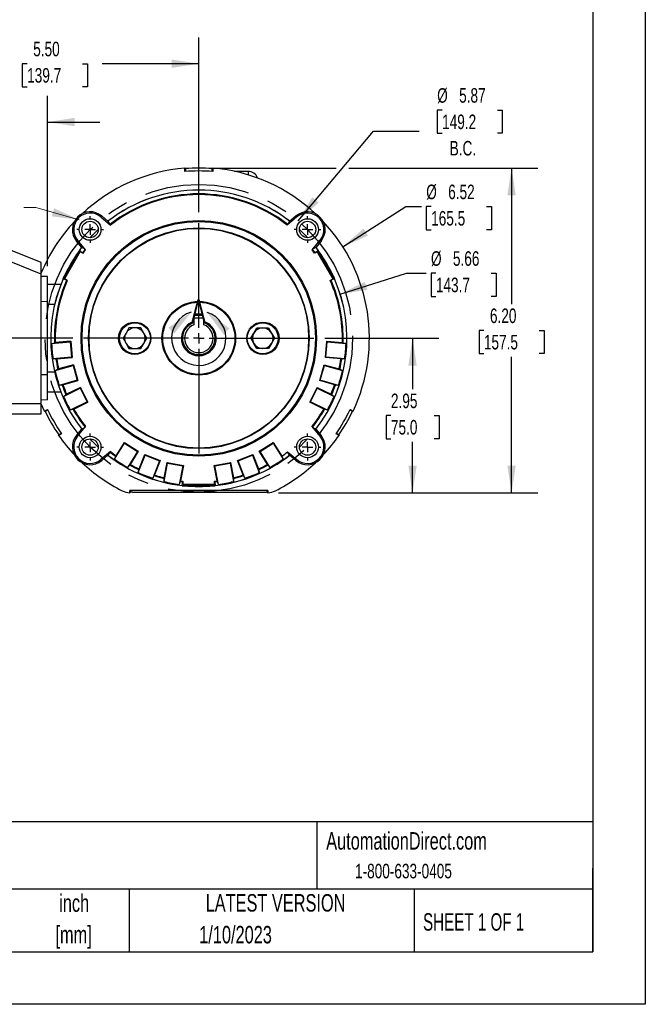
# Model space of a CAD drawing. Header units: inches. Extents: x 0 to 11, y 0 to 8.5.
# Tile 7 of 9: x 8 to 11, y 0 to 4.7. Entities that reach past the tile are written whole.
import ezdxf

# ---------------------------------------------------------------- set-up
doc = ezdxf.new("R2010")
doc.units = ezdxf.units.IN
doc.header["$MEASUREMENT"] = 0
doc.linetypes.add('CENTERX2', pattern=[0.8, 0.5, -0.1, 0.1, -0.1])
doc.layers.add('CENTER', color=40, linetype='CENTERX2')
doc.layers.add('DIMENSIONS', color=140, linetype='Continuous', lineweight=25)
doc.layers.add('TEXT', color=140, linetype='Continuous', lineweight=25)
doc.styles.add('SLDTEXTSTYLE0', font='TXT', dxfattribs={"width": 0.7})
doc.styles.add('SLDTEXTSTYLE1', font='TXT', dxfattribs={"width": 0.65})
doc.dimstyles.new('SLDDIMSTYLE0', dxfattribs={"dimtxt": 0.069444, "dimasz": 0.13, "dimexe": 0, "dimexo": 0.0625, "dimgap": 0.017361, "dimtad": 0, "dimtih": 1, "dimtoh": 1, "dimlfac": 4, "dimrnd": 1e-09, "dimzin": 4, "dimdsep": 46, "dimtxsty": 'SLDTEXTSTYLE0', "dimsah": 1, "dimcen": 0.09, "dimadec": 0, "dimazin": 1, "dimtfac": 1, "dimtofl": 0, "dimtmove": 0, "dimatfit": 3, "dimfxl": 0, "dimfrac": 2, "dimtolj": 1, "dimtzin": 12, "dimarcsym": 0})
doc.dimstyles.new('SLDDIMSTYLE2', dxfattribs={"dimtxt": 0.069444, "dimasz": 0.13, "dimexe": 0, "dimexo": 0.0625, "dimgap": 0.017361, "dimtad": 0, "dimtih": 1, "dimtoh": 1, "dimlfac": 4, "dimrnd": 1e-09, "dimzin": 12, "dimdsep": 46, "dimtxsty": 'SLDTEXTSTYLE0', "dimsah": 1, "dimcen": 0.09, "dimadec": 0, "dimazin": 3, "dimtfac": 1, "dimtmove": 0, "dimatfit": 0, "dimfxl": 0, "dimfrac": 2, "dimtolj": 1, "dimtzin": 12, "dimarcsym": 0})
doc.dimstyles.new('SLDDIMSTYLE3', dxfattribs={"dimtxt": 0.069444, "dimasz": 0.13, "dimexe": 0, "dimexo": 0.0625, "dimgap": 0.017361, "dimtad": 0, "dimtih": 1, "dimtoh": 1, "dimlfac": 4, "dimrnd": 1e-09, "dimzin": 12, "dimdsep": 46, "dimtxsty": 'SLDTEXTSTYLE0', "dimsah": 1, "dimcen": 0.09, "dimadec": 0, "dimazin": 3, "dimtfac": 1, "dimtofl": 0, "dimtmove": 0, "dimatfit": 3, "dimfxl": 0, "dimfrac": 2, "dimtolj": 1, "dimtzin": 12, "dimarcsym": 0})
doc.dimstyles.new('SLDDIMSTYLE5', dxfattribs={"dimtxt": 0.069444, "dimasz": 0.13, "dimexe": 0, "dimexo": 0.0625, "dimgap": 0.017361, "dimtad": 0, "dimtih": 1, "dimtoh": 1, "dimlfac": 4, "dimrnd": 1e-09, "dimzin": 12, "dimdsep": 46, "dimtxsty": 'SLDTEXTSTYLE0', "dimsah": 1, "dimcen": 0, "dimadec": 0, "dimazin": 3, "dimtfac": 1, "dimtofl": 0, "dimtmove": 0, "dimatfit": 3, "dimfxl": 0, "dimfrac": 2, "dimtolj": 1, "dimtzin": 12, "dimarcsym": 0})
doc.dimstyles.new('SLDDIMSTYLE6', dxfattribs={"dimtxt": 0.069444, "dimasz": 0.13, "dimexe": 0, "dimexo": 0.0625, "dimgap": 0.017361, "dimtad": 0, "dimtih": 1, "dimtoh": 1, "dimlfac": 4, "dimrnd": 1e-09, "dimzin": 12, "dimdsep": 46, "dimtxsty": 'SLDTEXTSTYLE0', "dimsah": 1, "dimcen": 0, "dimadec": 0, "dimazin": 3, "dimtfac": 1, "dimtofl": 0, "dimtmove": 0, "dimatfit": 3, "dimfxl": 0, "dimfrac": 2, "dimtolj": 1, "dimtzin": 12, "dimarcsym": 0})

# ---------------------------------------------------------------- blocks, each defined once
blk = doc.blocks.new('SW_NOTE_0_1')
at = {"layer": 'TEXT', "color": 0, "linetype": 'CENTERX2', "lineweight": 18, "char_height": 0.08333, "attachment_point": 2, "style": 'SLDTEXTSTYLE0'}
for s, insert in [('inch', (0.125, 0.1074)), ('[mm]', (0.1222, -0.0431))]:
    blk.add_mtext(s, dxfattribs=dict(at, insert=insert))
blk = doc.blocks.new('_D_7')
at = {"layer": 'DIMENSIONS'}
for p, q in [((10.0297, 4.2684), (10.0064, 4.2684)), ((10.0064, 4.2684), (10.0064, 4.1579)), ((10.2939, 4.2684), (10.3172, 4.2684)), ((10.3172, 4.2684), (10.3172, 4.1579)), ((9.3415, 3.7406), (9.7018, 4.1675)), ((9.7018, 4.1675), (9.9205, 4.1675)), ((10.0064, 4.1579), (10.0297, 4.1579)), ((10.3172, 4.1579), (10.2939, 4.1579))]:
    blk.add_line(p, q, dxfattribs=at)
blk.add_solid([(9.3415, 3.7406), (9.4406, 3.8271), (9.41, 3.8529)], dxfattribs=at)
at = {"layer": 'DIMENSIONS', "char_height": 0.06944, "attachment_point": 1, "style": 'SLDTEXTSTYLE0'}
for s, insert in [('%%c', (10.0061, 4.3735)), ('5.87', (10.111, 4.3735)), ('149.2', (10.0297, 4.2475)), ('B.C.', (10.0658, 4.1215))]:
    blk.add_mtext(s, dxfattribs=dict(at, insert=insert))
blk = doc.blocks.new('_D_8')
at = {"layer": 'DIMENSIONS'}
for p, q in [((7.2028, 3.1795), (7.2028, 3.4295)), ((8.2663, 3.1795), (7.0778, 3.1795)), ((7.0996, 2.9988), (7.0763, 2.9988)), ((7.0763, 2.9988), (7.0763, 2.8884)), ((7.306, 2.9988), (7.3293, 2.9988)), ((7.3293, 2.9988), (7.3293, 2.8884)), ((7.0763, 2.8884), (7.0996, 2.8884)), ((7.3293, 2.8884), (7.306, 2.8884)), ((7.6914, 2.8184), (7.0778, 2.8184)), ((7.2028, 2.8184), (7.2028, 2.5684))]:
    blk.add_line(p, q, dxfattribs=at)
for points in [[(7.2028, 3.1795), (7.2228, 3.3095), (7.1828, 3.3095)], [(7.2028, 2.8184), (7.1828, 2.6884), (7.2228, 2.6884)]]:
    blk.add_solid(points, dxfattribs=at)
at = {"layer": 'DIMENSIONS', "char_height": 0.06944, "attachment_point": 1, "style": 'SLDTEXTSTYLE0'}
for s, insert in [('1.44', (7.0996, 3.1039)), ('36.7', (7.0996, 2.9779))]:
    blk.add_mtext(s, dxfattribs=dict(at, insert=insert))
blk = doc.blocks.new('_D_9')
at = {"layer": 'DIMENSIONS'}
for p, q in [((8.9179, 3.9919), (9.5236, 3.9919)), ((9.5836, 3.9919), (10.4864, 3.9919)), ((10.3614, 3.9919), (10.3614, 3.3429)), ((10.2293, 3.2166), (10.2059, 3.2166)), ((10.2059, 3.2166), (10.2059, 3.1062)), ((10.4934, 3.2166), (10.5168, 3.2166)), ((10.5168, 3.2166), (10.5168, 3.1062)), ((10.2059, 3.1062), (10.2293, 3.1062)), ((10.5168, 3.1062), (10.4934, 3.1062)), ((10.3614, 2.4416), (10.3614, 3.0906)), ((9.2477, 2.4416), (10.4864, 2.4416))]:
    blk.add_line(p, q, dxfattribs=at)
for points in [[(10.3614, 3.9919), (10.3414, 3.8619), (10.3814, 3.8619)], [(10.3614, 2.4416), (10.3814, 2.5716), (10.3414, 2.5716)]]:
    blk.add_solid(points, dxfattribs=at)
at = {"layer": 'DIMENSIONS', "char_height": 0.06944, "attachment_point": 1, "style": 'SLDTEXTSTYLE0'}
for s, insert in [('6.20', (10.2582, 3.3217)), ('157.5', (10.2293, 3.1957))]:
    blk.add_mtext(s, dxfattribs=dict(at, insert=insert))
blk = doc.blocks.new('_D_10')
at = {"layer": 'DIMENSIONS'}
for p, q in [((9.4694, 3.1795), (10.0135, 3.1795)), ((9.8885, 3.1795), (9.8885, 2.9367)), ((9.7853, 2.8104), (9.762, 2.8104)), ((9.762, 2.8104), (9.762, 2.7)), ((9.9917, 2.8104), (10.0151, 2.8104)), ((10.0151, 2.8104), (10.0151, 2.7)), ((9.762, 2.7), (9.7853, 2.7)), ((9.8885, 2.4416), (9.8885, 2.6844)), ((10.0151, 2.7), (9.9917, 2.7)), ((9.2477, 2.4416), (10.0135, 2.4416))]:
    blk.add_line(p, q, dxfattribs=at)
for points in [[(9.8885, 3.1795), (9.8685, 3.0495), (9.9085, 3.0495)], [(9.8885, 2.4416), (9.9085, 2.5716), (9.8685, 2.5716)]]:
    blk.add_solid(points, dxfattribs=at)
at = {"layer": 'DIMENSIONS', "char_height": 0.06944, "attachment_point": 1, "style": 'SLDTEXTSTYLE0'}
for s, insert in [('2.95', (9.7853, 2.9155)), ('75.0', (9.7853, 2.7895))]:
    blk.add_mtext(s, dxfattribs=dict(at, insert=insert))
blk = doc.blocks.new('_D_11')
at = {"layer": 'DIMENSIONS'}
for p, q in [((9.5553, 3.6165), (9.8567, 3.8081)), ((9.8567, 3.8081), (9.9307, 3.8081)), ((9.9774, 3.8081), (9.954, 3.8081)), ((9.954, 3.8081), (9.954, 3.6976)), ((10.2416, 3.8081), (10.2649, 3.8081)), ((10.2649, 3.8081), (10.2649, 3.6976)), ((9.954, 3.6976), (9.9774, 3.6976)), ((10.2649, 3.6976), (10.2416, 3.6976))]:
    blk.add_line(p, q, dxfattribs=at)
blk.add_solid([(9.5553, 3.6165), (9.6758, 3.6694), (9.6543, 3.7031)], dxfattribs=at)
at = {"layer": 'DIMENSIONS', "char_height": 0.06944, "attachment_point": 1, "style": 'SLDTEXTSTYLE0'}
for s, insert in [('%%c', (9.9538, 3.9131)), ('6.52', (10.0587, 3.9131)), ('165.5', (9.9774, 3.7871))]:
    blk.add_mtext(s, dxfattribs=dict(at, insert=insert))
blk = doc.blocks.new('_D_12')
at = {"layer": 'DIMENSIONS'}
for p, q in [((9.5427, 3.3908), (9.8594, 3.4899)), ((9.8594, 3.4899), (9.9534, 3.4899)), ((10, 3.4899), (9.9767, 3.4899)), ((9.9767, 3.4899), (9.9767, 3.3795)), ((10.2642, 3.4899), (10.2875, 3.4899)), ((10.2875, 3.4899), (10.2875, 3.3795)), ((9.9767, 3.3795), (10, 3.3795)), ((10.2875, 3.3795), (10.2642, 3.3795))]:
    blk.add_line(p, q, dxfattribs=at)
blk.add_solid([(9.5427, 3.3908), (9.6727, 3.4105), (9.6608, 3.4487)], dxfattribs=at)
at = {"layer": 'DIMENSIONS', "char_height": 0.06944, "attachment_point": 1, "style": 'SLDTEXTSTYLE0'}
for s, insert in [('%%c', (9.9765, 3.595)), ('5.66', (10.0814, 3.595)), ('143.7', (10, 3.469))]:
    blk.add_mtext(s, dxfattribs=dict(at, insert=insert))
blk = doc.blocks.new('_D_13')
at = {"layer": 'DIMENSIONS'}
for p, q in [((7.4924, 3.2095), (7.4924, 4.3367)), ((8.1453, 3.5238), (8.1453, 4.3367)), ((7.4924, 4.2117), (7.2424, 4.2117)), ((7.7156, 4.2116), (7.6923, 4.2116)), ((7.6923, 4.2116), (7.6923, 4.1011)), ((7.9221, 4.2116), (7.9454, 4.2116)), ((7.9454, 4.2116), (7.9454, 4.1011)), ((8.1453, 4.2117), (8.3953, 4.2117)), ((7.6923, 4.1011), (7.7156, 4.1011)), ((7.9454, 4.1011), (7.9221, 4.1011)), ((7.4924, 2.9121), (7.4924, 3.1495))]:
    blk.add_line(p, q, dxfattribs=at)
for points in [[(7.4924, 4.2117), (7.3624, 4.2317), (7.3624, 4.1917)], [(8.1453, 4.2117), (8.2753, 4.1917), (8.2753, 4.2317)]]:
    blk.add_solid(points, dxfattribs=at)
at = {"layer": 'DIMENSIONS', "char_height": 0.06944, "attachment_point": 1, "style": 'SLDTEXTSTYLE0'}
for s, insert in [('2.61', (7.7156, 4.3167)), ('66.3', (7.7156, 4.1907))]:
    blk.add_mtext(s, dxfattribs=dict(at, insert=insert))
blk = doc.blocks.new('_D_14')
at = {"layer": 'DIMENSIONS'}
for p, q in [((7.4924, 3.2095), (7.4924, 4.6153)), ((8.8679, 3.7811), (8.8679, 4.6153)), ((7.4924, 4.4903), (7.9539, 4.4903)), ((8.0481, 4.4902), (8.0247, 4.4902)), ((8.0247, 4.4902), (8.0247, 4.3797)), ((8.3122, 4.4902), (8.3356, 4.4902)), ((8.3356, 4.4902), (8.3356, 4.3797)), ((8.8679, 4.4903), (8.4064, 4.4903)), ((8.0247, 4.3797), (8.0481, 4.3797)), ((8.3356, 4.3797), (8.3122, 4.3797)), ((7.4924, 2.9122), (7.4924, 3.1495))]:
    blk.add_line(p, q, dxfattribs=at)
for points in [[(7.4924, 4.4903), (7.6224, 4.4703), (7.6224, 4.5103)], [(8.8679, 4.4903), (8.7379, 4.5103), (8.7379, 4.4703)]]:
    blk.add_solid(points, dxfattribs=at)
at = {"layer": 'DIMENSIONS', "char_height": 0.06944, "attachment_point": 1, "style": 'SLDTEXTSTYLE0'}
for s, insert in [('5.50', (8.077, 4.5952)), ('139.7', (8.0481, 4.4693))]:
    blk.add_mtext(s, dxfattribs=dict(at, insert=insert))
blk = doc.blocks.new('SW_CENTERMARKSYMBOL_0')
at = {"layer": 'CENTER', "color": 0}
for p, q in [((0, 0.05), (0, 0.5516)), ((-0.05, 0), (-0.5516, 0)), ((0, 0), (-0.025, 0)), ((0, 0), (0, 0.025)), ((0, 0), (0, -0.025)), ((0, 0), (0.025, 0)), ((0.05, 0), (0.5516, 0)), ((0, -0.05), (0, -0.5516))]:
    blk.add_line(p, q, dxfattribs=at)
blk = doc.blocks.new('SW_CENTERMARKSYMBOL_1')
at = {"layer": 'CENTER', "color": 0}
for p, q in [((0, 0.05), (0, 0.0641)), ((-0.05, 0), (-0.0641, 0)), ((0, 0), (-0.025, 0)), ((0, 0), (0, 0.025)), ((0, 0), (0, -0.025)), ((0, 0), (0.025, 0)), ((0.05, 0), (0.0641, 0)), ((0, -0.05), (0, -0.0641))]:
    blk.add_line(p, q, dxfattribs=at)
blk = doc.blocks.new('SW_CENTERMARKSYMBOL_2')
at = {"layer": 'CENTER', "color": 0}
for p, q in [((0, 0.05), (0, 0.0641)), ((-0.05, 0), (-0.0641, 0)), ((0, 0), (-0.025, 0)), ((0, 0), (0, 0.025)), ((0, 0), (0, -0.025)), ((0, 0), (0.025, 0)), ((0.05, 0), (0.0641, 0)), ((0, -0.05), (0, -0.0641))]:
    blk.add_line(p, q, dxfattribs=at)
blk = doc.blocks.new('SW_CENTERMARKSYMBOL_3')
at = {"layer": 'CENTER', "color": 0}
for p, q in [((0, 0.05), (0, 0.0641)), ((-0.05, 0), (-0.0641, 0)), ((0, 0), (-0.025, 0)), ((0, 0), (0, 0.025)), ((0, 0), (0, -0.025)), ((0, 0), (0.025, 0)), ((0.05, 0), (0.0641, 0)), ((0, -0.05), (0, -0.0641))]:
    blk.add_line(p, q, dxfattribs=at)
blk = doc.blocks.new('SW_CENTERMARKSYMBOL_4')
at = {"layer": 'CENTER', "color": 0}
for p, q in [((0, 0.05), (0, 0.0641)), ((-0.05, 0), (-0.0641, 0)), ((0, 0), (-0.025, 0)), ((0, 0), (0, 0.025)), ((0, 0), (0, -0.025)), ((0, 0), (0.025, 0)), ((0.05, 0), (0.0641, 0)), ((0, -0.05), (0, -0.0641))]:
    blk.add_line(p, q, dxfattribs=at)

msp = doc.modelspace()

# ---------------------------------------------------------------- linework, layer by layer
at = {"color": 7, "linetype": 'Continuous'}
for p, q in [((11.0001, 8.50011), (11.0001, 0.00011)), ((11.0001, 0.00011), (0.0001, 0.00011))]:
    msp.add_line(p, q, dxfattribs=at)
for p, q in [((8.80129, 3.97528), (8.80129, 3.9914)), ((8.80129, 3.9914), (8.80348, 3.98938)), ((8.80348, 3.98938), (8.80348, 3.97546)), ((8.93223, 3.98938), (8.93443, 3.9914)), ((8.93223, 3.97546), (8.93223, 3.98938)), ((8.93443, 3.9914), (8.93443, 3.97528)), ((9.1035, 3.97628), (9.03743, 3.97628)), ((9.1035, 3.97628), (9.1035, 3.9593)), ((8.40406, 3.76322), (8.40008, 3.75848)), ((8.40406, 3.76322), (8.43411, 3.73801)), ((9.30161, 3.73801), (9.33166, 3.76322)), ((9.33166, 3.76322), (9.33563, 3.75848)), ((8.40008, 3.75848), (8.4459, 3.72003)), ((8.43411, 3.73801), (8.44325, 3.72263)), ((9.33563, 3.75848), (9.28982, 3.72003)), ((9.29247, 3.72263), (9.30161, 3.73801)), ((8.28417, 3.64333), (8.28891, 3.6473)), ((8.30938, 3.61328), (8.28417, 3.64333)), ((8.32736, 3.60149), (8.28891, 3.6473)), ((9.40836, 3.60149), (9.44681, 3.6473)), ((9.45155, 3.64333), (9.42634, 3.61328)), ((9.45155, 3.64333), (9.44681, 3.6473)), ((8.11576, 3.54069), (7.93639, 3.61316)), ((8.22303, 3.46428), (8.29884, 3.59559)), ((8.30201, 3.59357), (8.22637, 3.46255)), ((8.29777, 3.59959), (8.29301, 3.59133)), ((8.29864, 3.59909), (8.29777, 3.59959)), ((8.29777, 3.59959), (8.29884, 3.59559)), ((8.29838, 3.59924), (8.30919, 3.61352)), ((8.29864, 3.59909), (8.31235, 3.58777)), ((8.30201, 3.59357), (8.31547, 3.5858)), ((8.32476, 3.60414), (8.30938, 3.61328)), ((8.31547, 3.5858), (8.32736, 3.60149)), ((9.42025, 3.5858), (9.40836, 3.60149)), ((9.42634, 3.61328), (9.41096, 3.60414)), ((9.43371, 3.59357), (9.42025, 3.5858)), ((9.42337, 3.58777), (9.43708, 3.59909)), ((9.42653, 3.61352), (9.43734, 3.59924)), ((9.50935, 3.46255), (9.43371, 3.59357)), ((9.43795, 3.59959), (9.43688, 3.59559)), ((9.43688, 3.59559), (9.51269, 3.46428)), ((9.43795, 3.59959), (9.43708, 3.59909)), ((9.44271, 3.59133), (9.43795, 3.59959)), ((8.11576, 3.48556), (7.91889, 3.5651)), ((8.11576, 3.48556), (8.11576, 3.54069)), ((8.11576, 2.86894), (8.11576, 3.48556)), ((8.14528, 3.47377), (8.11576, 3.47481)), ((8.14528, 3.35377), (8.14528, 3.47377)), ((8.20834, 3.43544), (8.14528, 3.43544)), ((8.2238, 3.47147), (8.21903, 3.46321)), ((8.21903, 3.46321), (8.22303, 3.46428)), ((8.21903, 3.46321), (8.2199, 3.46271)), ((8.23656, 3.45649), (8.2199, 3.46271)), ((8.23982, 3.45478), (8.22637, 3.46255)), ((9.4959, 3.45478), (9.50935, 3.46255)), ((9.51582, 3.46271), (9.49916, 3.45649)), ((9.51669, 3.46321), (9.51192, 3.47147)), ((9.51669, 3.46321), (9.51269, 3.46428)), ((9.51582, 3.46271), (9.51669, 3.46321)), ((8.14528, 3.35377), (8.11576, 3.3548)), ((8.14528, 3.00529), (8.14528, 3.35377)), ((8.14528, 3.34193), (8.17932, 3.34193)), ((8.84442, 3.27749), (8.84442, 3.24367)), ((8.84442, 3.27749), (8.89129, 3.27749)), ((8.89129, 3.24367), (8.89129, 3.27749)), ((8.52012, 3.20414), (8.50592, 3.17953)), ((8.53433, 3.22874), (8.52012, 3.20414)), ((8.56274, 3.22874), (8.53433, 3.22874)), ((8.59115, 3.22874), (8.56274, 3.22874)), ((8.60536, 3.20414), (8.59115, 3.22874)), ((8.61957, 3.17953), (8.60536, 3.20414)), ((9.11615, 3.17953), (9.13036, 3.20414)), ((9.13036, 3.20414), (9.14457, 3.22874)), ((9.14457, 3.22874), (9.17298, 3.22874)), ((9.17298, 3.22874), (9.20139, 3.22874)), ((9.20139, 3.22874), (9.2156, 3.20414)), ((9.2156, 3.20414), (9.2298, 3.17953)), ((8.16478, 3.15495), (8.25417, 3.16277)), ((8.16478, 3.15495), (8.17879, 3.15853)), ((8.25644, 3.16547), (8.18246, 3.159)), ((8.25417, 3.16277), (8.25644, 3.16547)), ((8.25417, 3.16277), (8.26059, 3.08947)), ((8.25644, 3.16547), (8.26328, 3.0872)), ((8.50592, 3.17953), (8.52012, 3.15492)), ((8.52012, 3.15492), (8.53433, 3.13032)), ((8.59115, 3.13032), (8.60536, 3.15492)), ((8.60536, 3.15492), (8.61957, 3.17953)), ((9.13036, 3.15492), (9.11615, 3.17953)), ((9.14457, 3.13032), (9.13036, 3.15492)), ((9.2156, 3.15492), (9.20139, 3.13032)), ((9.2298, 3.17953), (9.2156, 3.15492)), ((9.47244, 3.0872), (9.47928, 3.16547)), ((9.47513, 3.08947), (9.48155, 3.16277)), ((9.47928, 3.16547), (9.55326, 3.159)), ((9.47928, 3.16547), (9.48155, 3.16277)), ((9.48155, 3.16277), (9.57094, 3.15495)), ((9.55693, 3.15853), (9.57094, 3.15495)), ((8.53433, 3.13032), (8.56274, 3.13032)), ((8.56274, 3.13032), (8.59115, 3.13032)), ((9.17298, 3.13032), (9.14457, 3.13032)), ((9.20139, 3.13032), (9.17298, 3.13032)), ((8.26059, 3.08947), (8.17119, 3.08165)), ((8.18562, 3.08055), (8.17119, 3.08165)), ((8.18931, 3.08073), (8.26328, 3.0872)), ((8.26328, 3.0872), (8.26059, 3.08947)), ((9.47513, 3.08947), (9.47244, 3.0872)), ((9.54641, 3.08073), (9.47244, 3.0872)), ((9.56453, 3.08165), (9.47513, 3.08947)), ((9.56453, 3.08165), (9.5501, 3.08055)), ((8.17932, 3.01713), (8.14528, 3.01713)), ((8.18136, 3.02574), (8.26778, 3.04991)), ((8.18136, 3.02574), (8.19448, 3.03184)), ((8.26951, 3.05298), (8.198, 3.03298)), ((8.26778, 3.04991), (8.26951, 3.05298)), ((8.26778, 3.04991), (8.2876, 2.97904)), ((8.26951, 3.05298), (8.29067, 2.97731)), ((9.44505, 2.97731), (9.46621, 3.05298)), ((9.44812, 2.97904), (9.46794, 3.04991)), ((9.46621, 3.05298), (9.53772, 3.03298)), ((9.46621, 3.05298), (9.46794, 3.04991)), ((9.46794, 3.04991), (9.55436, 3.02574)), ((9.54124, 3.03184), (9.55436, 3.02574)), ((8.14528, 3.00529), (8.11576, 3.00426)), ((8.14528, 2.88529), (8.14528, 3.00529)), ((8.2876, 2.97904), (8.20118, 2.95487)), ((8.21916, 2.95731), (8.29067, 2.97731)), ((8.29067, 2.97731), (8.2876, 2.97904)), ((9.44812, 2.97904), (9.44505, 2.97731)), ((9.51656, 2.95731), (9.44505, 2.97731)), ((9.53454, 2.95487), (9.44812, 2.97904)), ((8.14528, 2.92362), (8.20834, 2.92362)), ((8.21556, 2.95646), (8.20118, 2.95487)), ((8.22149, 2.9018), (8.30197, 2.94149)), ((8.3031, 2.94482), (8.2365, 2.91198)), ((8.30197, 2.94149), (8.3031, 2.94482)), ((8.30197, 2.94149), (8.33452, 2.87549)), ((8.3031, 2.94482), (8.33785, 2.87436)), ((9.39787, 2.87436), (9.43262, 2.94482)), ((9.4012, 2.87549), (9.43375, 2.94149)), ((9.43262, 2.94482), (9.49922, 2.91198)), ((9.43262, 2.94482), (9.43375, 2.94149)), ((9.43375, 2.94149), (9.51423, 2.9018)), ((9.53454, 2.95487), (9.52016, 2.95646)), ((7.66551, 2.86894), (8.11576, 2.86894)), ((8.14528, 2.88529), (8.11576, 2.88425)), ((8.11576, 2.81837), (8.11576, 2.86894)), ((8.22149, 2.9018), (8.23325, 2.91022)), ((8.33452, 2.87549), (8.25403, 2.8358)), ((8.27125, 2.84151), (8.33785, 2.87436)), ((8.33785, 2.87436), (8.33452, 2.87549)), ((9.4012, 2.87549), (9.39787, 2.87436)), ((9.46447, 2.84151), (9.39787, 2.87436)), ((9.48169, 2.8358), (9.4012, 2.87549)), ((9.50247, 2.91022), (9.51423, 2.9018)), ((8.13147, 2.83124), (8.11576, 2.86663)), ((8.13147, 2.83124), (8.14543, 2.8393)), ((8.13432, 2.83035), (8.13147, 2.83124)), ((8.14637, 2.83731), (8.13432, 2.83035)), ((8.26788, 2.84001), (8.25403, 2.8358)), ((9.48169, 2.8358), (9.46784, 2.84001)), ((9.6014, 2.83035), (9.58935, 2.83731)), ((9.59029, 2.8393), (9.60425, 2.83124)), ((9.60425, 2.83124), (9.6014, 2.83035)), ((7.74137, 2.81837), (8.11576, 2.81837)), ((8.28417, 2.71573), (8.30938, 2.74578)), ((8.28891, 2.71175), (8.32736, 2.75757)), ((8.30938, 2.74578), (8.32476, 2.75492)), ((9.44681, 2.71175), (9.40836, 2.75757)), ((9.41096, 2.75492), (9.42634, 2.74578)), ((9.42634, 2.74578), (9.45155, 2.71573)), ((8.212, 2.72401), (8.19804, 2.71595)), ((8.19804, 2.71595), (8.19869, 2.71885)), ((8.19869, 2.71885), (8.21075, 2.72581)), ((8.28417, 2.71573), (8.28891, 2.71175)), ((8.47299, 2.61893), (8.51221, 2.68199)), ((8.51221, 2.68199), (8.57893, 2.6405)), ((8.51301, 2.67856), (8.51221, 2.68199)), ((9.15679, 2.6405), (9.22351, 2.68199)), ((9.22351, 2.68199), (9.22271, 2.67856)), ((9.22351, 2.68199), (9.26421, 2.61654)), ((9.45155, 2.71573), (9.44681, 2.71175)), ((9.53768, 2.71595), (9.52372, 2.72401)), ((9.52497, 2.72581), (9.53702, 2.71885)), ((9.53702, 2.71885), (9.53768, 2.71595)), ((8.4459, 2.63902), (8.40008, 2.60058)), ((8.44325, 2.63642), (8.43411, 2.62105)), ((8.46562, 2.60235), (8.51301, 2.67856)), ((8.51301, 2.67856), (8.5755, 2.6397)), ((8.5755, 2.6397), (8.52811, 2.56349)), ((8.57893, 2.6405), (8.53971, 2.57744)), ((8.57893, 2.6405), (8.5755, 2.6397)), ((9.19601, 2.57744), (9.15679, 2.6405)), ((9.16022, 2.6397), (9.15679, 2.6405)), ((9.16022, 2.6397), (9.22271, 2.67856)), ((9.20761, 2.56349), (9.16022, 2.6397)), ((9.22271, 2.67856), (9.2701, 2.60235)), ((9.29202, 2.63718), (9.33563, 2.60058)), ((9.30161, 2.62105), (9.29202, 2.63718)), ((8.40406, 2.59584), (8.40008, 2.60058)), ((8.43411, 2.62105), (8.40406, 2.59584)), ((8.46562, 2.60235), (8.47117, 2.61571)), ((8.57894, 2.53808), (8.61146, 2.62172)), ((8.58313, 2.55573), (8.61004, 2.62494)), ((8.61004, 2.62494), (8.68327, 2.59647)), ((8.61146, 2.62172), (8.61004, 2.62494)), ((8.61146, 2.62172), (8.68004, 2.59505)), ((8.68004, 2.59505), (8.64752, 2.51141)), ((8.68327, 2.59647), (8.65635, 2.52726)), ((8.68327, 2.59647), (8.68004, 2.59505)), ((8.70303, 2.51393), (8.71672, 2.58691)), ((8.71672, 2.58691), (8.79394, 2.57243)), ((8.71871, 2.58401), (8.71672, 2.58691)), ((8.94178, 2.57243), (9.019, 2.58691)), ((9.019, 2.58691), (9.01701, 2.58401)), ((9.019, 2.58691), (9.03269, 2.51393)), ((9.05245, 2.59647), (9.12568, 2.62494)), ((9.07937, 2.52726), (9.05245, 2.59647)), ((9.05568, 2.59505), (9.05245, 2.59647)), ((9.05568, 2.59505), (9.12426, 2.62172)), ((9.0882, 2.51141), (9.05568, 2.59505)), ((9.12568, 2.62494), (9.12426, 2.62172)), ((9.12426, 2.62172), (9.15678, 2.53808)), ((9.12568, 2.62494), (9.15259, 2.55573)), ((9.26421, 2.61654), (9.2701, 2.60235)), ((9.33166, 2.59584), (9.30161, 2.62105)), ((9.33166, 2.59584), (9.33563, 2.60058)), ((8.53764, 2.57438), (8.52811, 2.56349)), ((8.57894, 2.53808), (8.58192, 2.55224)), ((8.70216, 2.49581), (8.71871, 2.58401)), ((8.71871, 2.58401), (8.79103, 2.57044)), ((8.79103, 2.57044), (8.77449, 2.48224)), ((8.79394, 2.57243), (8.78025, 2.49944)), ((8.79394, 2.57243), (8.79103, 2.57044)), ((8.95547, 2.49944), (8.94178, 2.57243)), ((8.94469, 2.57044), (8.94178, 2.57243)), ((8.94469, 2.57044), (9.01701, 2.58401)), ((8.96123, 2.48224), (8.94469, 2.57044)), ((9.01701, 2.58401), (9.03356, 2.49581)), ((9.15379, 2.55224), (9.15678, 2.53808)), ((9.20761, 2.56349), (9.19808, 2.57438)), ((8.65488, 2.52387), (8.64752, 2.51141)), ((8.70216, 2.49581), (8.70249, 2.51027)), ((8.77942, 2.49584), (8.77449, 2.48224)), ((8.78025, 2.49944), (8.79221, 2.49801)), ((8.78912, 2.47679), (8.79207, 2.49432)), ((8.79221, 2.49801), (8.79221, 2.48247)), ((8.94351, 2.49801), (8.95547, 2.49944)), ((8.94351, 2.48247), (8.94351, 2.49801)), ((8.94365, 2.49432), (8.9466, 2.47679)), ((8.96123, 2.48224), (8.9563, 2.49584)), ((9.03323, 2.51027), (9.03356, 2.49581)), ((9.0882, 2.51141), (9.08084, 2.52387)), ((9.19771, 2.45341), (8.53801, 2.45341)), ((8.53801, 2.44156), (8.53801, 2.45341)), ((8.54097, 2.44464), (8.54037, 2.44378)), ((8.54097, 2.45341), (8.54097, 2.44464)), ((8.55102, 2.44418), (8.54097, 2.44464)), ((8.55102, 2.44418), (9.1847, 2.44418)), ((8.79204, 2.47871), (8.78912, 2.47579)), ((8.78912, 2.47679), (8.78912, 2.47579)), ((8.78912, 2.47579), (8.79865, 2.47579)), ((8.94367, 2.47871), (8.79204, 2.47871)), ((8.79221, 2.48247), (8.94351, 2.48247)), ((8.86774, 2.4721), (8.86774, 2.47239)), ((8.86786, 2.47239), (8.86786, 2.4721)), ((8.93707, 2.47579), (8.9466, 2.47579)), ((8.9466, 2.47579), (8.94367, 2.47871)), ((8.9466, 2.47579), (8.9466, 2.47679)), ((9.1847, 2.44418), (9.19475, 2.44464)), ((9.19475, 2.44464), (9.19475, 2.45341)), ((9.19535, 2.44378), (9.19475, 2.44464)), ((9.19771, 2.45341), (9.19771, 2.44156))]:
    msp.add_line(p, q)
at = {"flags": 128}
for points in [[(8.4459, 3.72003), (8.44398, 3.72183), (8.44325, 3.72263)], [(9.29247, 3.72263), (9.29158, 3.72168), (9.28982, 3.72003)], [(8.34831, 3.65966), (8.3594, 3.67139), (8.38773, 3.69908)], [(9.34799, 3.69908), (9.37641, 3.6713), (9.38741, 3.65966)], [(8.31235, 3.58777), (8.31346, 3.58704), (8.31547, 3.5858)], [(8.32476, 3.60414), (8.32571, 3.60325), (8.32736, 3.60149)], [(9.40836, 3.60149), (9.41016, 3.60341), (9.41096, 3.60414)], [(9.42337, 3.58777), (9.42226, 3.58704), (9.42025, 3.5858)], [(8.23656, 3.45649), (8.23775, 3.4559), (8.23982, 3.45478)], [(9.49916, 3.45649), (9.49797, 3.4559), (9.4959, 3.45478)], [(8.17879, 3.15853), (8.18013, 3.15873), (8.18246, 3.159)], [(9.55693, 3.15853), (9.55559, 3.15873), (9.55326, 3.159)], [(8.18562, 3.08055), (8.18696, 3.08059), (8.18931, 3.08073)], [(9.5501, 3.08055), (9.54876, 3.08059), (9.54641, 3.08073)], [(8.19448, 3.03184), (8.19575, 3.03229), (8.198, 3.03298)], [(9.54124, 3.03184), (9.53997, 3.03229), (9.53772, 3.03298)], [(8.21556, 2.95646), (8.21688, 2.95674), (8.21916, 2.95731)], [(9.52016, 2.95646), (9.51884, 2.95674), (9.51656, 2.95731)], [(8.23325, 2.91022), (8.23442, 2.91089), (8.2365, 2.91198)], [(9.50247, 2.91022), (9.5013, 2.91089), (9.49922, 2.91198)], [(8.26788, 2.84001), (8.26912, 2.84053), (8.27125, 2.84151)], [(9.46784, 2.84001), (9.4666, 2.84053), (9.46447, 2.84151)], [(8.32476, 2.75492), (8.32571, 2.75581), (8.32736, 2.75757)], [(9.41096, 2.75492), (9.41001, 2.75581), (9.40836, 2.75757)], [(8.38773, 2.65998), (8.35927, 2.68781), (8.34831, 2.6994)], [(9.38741, 2.6994), (9.37637, 2.68772), (9.34799, 2.65998)], [(8.44325, 2.63642), (8.44414, 2.63738), (8.4459, 2.63902)], [(8.47117, 2.61571), (8.47181, 2.6169), (8.47299, 2.61893)], [(8.53764, 2.57438), (8.53842, 2.57548), (8.53971, 2.57744)], [(8.58192, 2.55224), (8.58233, 2.55352), (8.58313, 2.55573)], [(9.15379, 2.55224), (9.15339, 2.55352), (9.15259, 2.55573)], [(9.19808, 2.57438), (9.1973, 2.57548), (9.19601, 2.57744)], [(8.65488, 2.52387), (8.65545, 2.52509), (8.65635, 2.52726)], [(8.70249, 2.51027), (8.70265, 2.51161), (8.70303, 2.51393)], [(8.77942, 2.49584), (8.77975, 2.49715), (8.78025, 2.49944)], [(8.79207, 2.49432), (8.79215, 2.49565), (8.79221, 2.49801)], [(8.94365, 2.49432), (8.94357, 2.49565), (8.94351, 2.49801)], [(8.9563, 2.49584), (8.95597, 2.49715), (8.95547, 2.49944)], [(9.03323, 2.51027), (9.03307, 2.51161), (9.03269, 2.51393)], [(9.08084, 2.52387), (9.08027, 2.52509), (9.07937, 2.52726)], [(8.86774, 2.4721), (8.82049, 2.47369), (8.79569, 2.47579)], [(8.94003, 2.47579), (8.91511, 2.47368), (8.86786, 2.4721)]]:
    msp.add_lwpolyline(points, dxfattribs=at)
for centre, radius in [((8.34867, 3.69872), 0.05156), ((8.86786, 3.17953), 0.5625), ((8.34867, 3.69872), 0.03906), ((8.86786, 3.17953), 0.55758), ((9.38705, 3.69872), 0.05156), ((9.38705, 3.69872), 0.03906), ((8.86786, 3.17953), 0.52657), ((8.86786, 3.17953), 0.52443), ((8.86786, 3.17953), 0.1759), ((8.86786, 3.17953), 0.17224), ((8.56157, 3.17963), 0.07738), ((8.56274, 3.17953), 0.07382), ((9.17413, 3.17962), 0.07739), ((9.17298, 3.17953), 0.07382), ((8.34867, 2.66033), 0.05156), ((8.34867, 2.66033), 0.03906), ((9.38705, 2.66033), 0.05156), ((9.38705, 2.66033), 0.03906)]:
    msp.add_circle(centre, radius)
for centre, radius, start, end in [((8.86786, 3.17953), 0.8146, 94.68723, 133.1434), ((8.86786, 3.17953), 0.79853, 85.21826, 94.78174), ((8.86786, 3.17953), 0.81241, 85.45512, 94.54488), ((8.86786, 3.17953), 0.8146, 46.8566, 85.31277), ((9.1035, 3.92953), 0.04675, 18.70411, 90), ((8.86786, 3.17953), 0.70743, 52.15936, 127.84064), ((8.86786, 3.17953), 0.70713, 52.16453, 127.83547), ((8.86786, 3.17953), 0.68939, 51.98121, 128.01879), ((8.86786, 3.17953), 0.68571, 52.02169, 127.97831), ((8.34936, 3.69803), 0.0851, 50, 220), ((8.34936, 3.69803), 0.07891, 50, 220), ((9.38636, 3.69803), 0.0851, 320, 130), ((9.38636, 3.69803), 0.07891, 320, 130), ((8.86786, 3.17953), 0.8146, 136.85671, 157.41071), ((8.86786, 3.17953), 0.8146, 334.68723, 43.14329), ((8.86786, 3.17953), 0.70743, 144.14464, 155.85536), ((5.18864, 5.30373), 3.54533, 328.8815, 331.1185), ((8.86786, 3.17953), 0.70713, 144.38361, 155.61639), ((8.86786, 3.17953), 0.70713, 142.16453, 143.6068), ((8.86786, 3.17953), 0.68939, 141.98121, 143.68802), ((8.86786, 3.17953), 0.68939, 36.31198, 38.01879), ((8.86786, 3.17953), 0.70713, 36.3932, 37.83547), ((8.86786, 3.17953), 0.70743, 24.14464, 35.85536), ((12.54708, 5.30373), 3.54533, 208.8815, 211.1185), ((8.86786, 3.17953), 0.70713, 24.38361, 35.61639), ((8.86786, 3.17953), 0.70743, 156.39051, 217.84064), ((8.86786, 3.17953), 0.70713, 156.3932, 217.83547), ((8.86786, 3.17953), 0.68939, 156.31198, 181.74533), ((8.86786, 3.17953), 0.68571, 156.3338, 181.71573), ((8.86786, 3.17953), 0.70713, 322.16453, 23.6068), ((8.86786, 3.17953), 0.70743, 322.15936, 23.60949), ((8.86786, 3.17953), 0.68571, 358.28427, 23.6662), ((8.86786, 3.17953), 0.68939, 358.25467, 23.68802), ((8.86786, 3.17953), 0.08342, 106.31655, 73.68345), ((8.86786, 3.17953), 0.07812, 107.45571, 72.54429), ((8.86786, 3.17953), 0.06828, 110.0724, 69.9276), ((8.56274, 3.17953), 0.04921, 150, 210), ((8.56274, 3.17953), 0.04921, 90, 150), ((8.56274, 3.17953), 0.04921, 30, 90), ((8.56274, 3.17953), 0.04921, 330, 30), ((9.17298, 3.17953), 0.04921, 150, 210), ((9.17298, 3.17953), 0.04921, 90, 150), ((9.17298, 3.17953), 0.04921, 30, 90), ((9.17298, 3.17953), 0.04921, 330, 30), ((8.86786, 3.17953), 0.70351, 182.00212, 187.99788), ((8.56274, 3.17953), 0.04921, 210, 270), ((8.56274, 3.17953), 0.04921, 270, 330), ((9.17298, 3.17953), 0.04921, 210, 270), ((9.17298, 3.17953), 0.04921, 270, 330), ((8.86786, 3.17953), 0.70351, 352.00212, 357.99788), ((8.86786, 3.17953), 0.68939, 188.25467, 192.37033), ((8.86786, 3.17953), 0.68571, 188.28427, 192.34073), ((8.86786, 3.17953), 0.68571, 347.65927, 351.71573), ((8.86786, 3.17953), 0.68939, 347.62967, 351.74533), ((8.86786, 3.17953), 0.70351, 192.62712, 198.62288), ((8.86786, 3.17953), 0.70351, 341.37712, 347.37288), ((8.86786, 3.17953), 0.68939, 198.87967, 202.99533), ((8.86786, 3.17953), 0.68571, 198.90927, 202.96573), ((8.86786, 3.17953), 0.68571, 337.03427, 341.09073), ((8.86786, 3.17953), 0.68939, 337.00467, 341.12033), ((8.86786, 3.17953), 0.70351, 203.25212, 209.24788), ((8.86786, 3.17953), 0.70351, 330.75212, 336.74788), ((8.86786, 3.17953), 0.81241, 205.45512, 214.54488), ((8.86786, 3.17953), 0.79853, 205.21826, 214.78174), ((8.86786, 3.17953), 0.68939, 209.50467, 218.01879), ((8.86786, 3.17953), 0.68571, 209.53427, 217.97831), ((8.86786, 3.17953), 0.68571, 322.02169, 330.46573), ((8.86786, 3.17953), 0.68939, 321.98121, 330.49533), ((8.86786, 3.17953), 0.79853, 325.21826, 334.78174), ((8.86786, 3.17953), 0.81241, 325.45512, 334.54488), ((8.86786, 3.17953), 0.8146, 214.68723, 223.14306), ((8.34936, 2.66103), 0.0851, 140, 310), ((8.34936, 2.66103), 0.07891, 140, 310), ((9.38636, 2.66103), 0.0851, 230, 40), ((9.38636, 2.66103), 0.07891, 230, 40), ((8.86786, 3.17953), 0.8146, 316.85694, 325.31277), ((8.86786, 3.17953), 0.68939, 231.98121, 234.87033), ((8.86786, 3.17953), 0.68571, 232.02169, 234.84073), ((8.86786, 3.17953), 0.68851, 305.14587, 308.02804), ((8.86786, 3.17953), 0.8146, 226.85706, 243.31576), ((8.86786, 3.17953), 0.70743, 232.15936, 263.60949), ((8.86786, 3.17953), 0.70713, 232.16453, 263.6068), ((8.86786, 3.17953), 0.70351, 235.12712, 241.12288), ((8.86786, 3.17953), 0.70713, 276.3932, 307.83547), ((8.86786, 3.17953), 0.70743, 276.39051, 307.84064), ((8.86786, 3.17953), 0.70351, 298.87712, 304.87288), ((8.86786, 3.17953), 0.8146, 296.68424, 313.14294), ((8.86786, 3.17953), 0.68939, 241.37967, 245.49533), ((8.86786, 3.17953), 0.68571, 241.40927, 245.46573), ((8.86786, 3.17953), 0.68571, 294.53427, 298.59073), ((8.86786, 3.17953), 0.68939, 294.50467, 298.62033), ((8.86786, 3.17953), 0.70351, 245.75212, 251.74788), ((8.86786, 3.17953), 0.68939, 252.00467, 256.12033), ((8.86786, 3.17953), 0.68571, 252.03427, 256.09073), ((8.86786, 3.17953), 0.70351, 256.37712, 262.37288), ((8.86786, 3.17953), 0.68939, 262.62967, 263.68802), ((8.86786, 3.17953), 0.68939, 276.31198, 277.37033), ((8.86786, 3.17953), 0.70351, 277.62712, 283.62288), ((8.86786, 3.17953), 0.68571, 283.90927, 287.96573), ((8.86786, 3.17953), 0.68939, 283.87967, 287.99533), ((8.86786, 3.17953), 0.70351, 288.25212, 294.24788), ((8.54623, 2.5396), 0.09839, 243.31563, 265.20524), ((8.86786, -1.06899), 3.54545, 88.88154, 91.11846), ((8.86786, 3.17953), 0.70713, 264.38361, 275.61639), ((9.18949, 2.5396), 0.09839, 274.79478, 296.68435), ((8.24114, 2.75871), 0.43441, 313.10782, 313.53566), ((9.49503, 2.75919), 0.43507, 226.46467, 226.89186)]:
    msp.add_arc(centre, radius, start, end)
for centre, major_axis, start_param, end_param in [((8.31163, 3.58822), (0.01279, -0.00738), 3.1590459, 3.8713203), ((9.42409, 3.58822), (0.01279, 0.00738), 5.5534577, 6.265732), ((8.23581, 3.45689), (0.01279, -0.00738), 2.411865, 3.1241394), ((9.49991, 3.45689), (0.01279, 0.00738), 0.0174533, 0.7297277), ((8.79204, 2.49348), (0, 0.01476), 3.1590459, 3.8713203), ((8.94368, 2.49348), (0, 0.01476), 2.411865, 3.1241394)]:
    msp.add_ellipse(centre, major_axis=major_axis, ratio=0.0174551, start_param=start_param, end_param=end_param)
msp.add_solid([(8.29657, 3.74544), (8.17684, 3.79989), (8.16601, 3.76139)])
at = {"layer": 'CENTER'}
msp.add_circle((8.86786, 3.17953), 0.73425, dxfattribs=at)
at = {"layer": 'TEXT'}
for p, q in [((10.75, 8.25), (10.75, 0.25)), ((10.75, 0.87111), (0.25, 0.87111)), ((9.4321, 0.87111), (9.4321, 0.55)), ((10.75, 0.25), (10.75, 0.65)), ((10.75, 0.55), (0.25, 0.55)), ((8.53591, 0.55), (8.53591, 0.25)), ((9.89562, 0.55), (9.89562, 0.25)), ((0.25, 0.25), (10.75, 0.25))]:
    msp.add_line(p, q, dxfattribs=at)
at = {"layer": 'TEXT', "linetype": 'CENTERX2', "lineweight": 18, "flags": 128}
msp.add_lwpolyline([(8.03174, 3.80369), (8.0895, 3.80369), (8.29657, 3.74544)], dxfattribs=at)
at = {"layer": 'TEXT'}
msp.add_arc((8.86786, 3.17953), 0.1298, 106.27453, 72.32854, dxfattribs=at)
for points in [[(8.83148, 3.30413), (8.72261, 3.23033), (8.74982, 3.20102)], [(8.90726, 3.3032), (8.98639, 3.19814), (9.01431, 3.22678)]]:
    msp.add_solid(points, dxfattribs=at)

# ---------------------------------------------------------------- block references
at = {"layer": 'CENTER'}
for name, p in [('SW_CENTERMARKSYMBOL_1', (8.34867, 3.69872)), ('SW_CENTERMARKSYMBOL_2', (9.38705, 3.69872)), ('SW_CENTERMARKSYMBOL_0', (8.86786, 3.17953)), ('SW_CENTERMARKSYMBOL_4', (8.34867, 2.66033)), ('SW_CENTERMARKSYMBOL_3', (9.38705, 2.66033))]:
    msp.add_blockref(name, p, dxfattribs=at)
at = {"layer": 'TEXT', "linetype": 'CENTERX2', "lineweight": 18}
msp.add_blockref('SW_NOTE_0_1', (8.1476, 0.41742), dxfattribs=at)

# ---------------------------------------------------------------- texts
at = {"layer": 'TEXT', "insert": (8.83148, 3.3648), "char_height": 0.11111, "attachment_point": 1, "style": 'SLDTEXTSTYLE0'}
msp.add_mtext('A', dxfattribs=at)
at = {"layer": 'TEXT', "linetype": 'CENTERX2', "lineweight": 18}
for s, insert, char_height, attachment_point, style in [('AutomationDirect.com', (9.47618, 0.82191), 0.0833333, 1, 'SLDTEXTSTYLE0'), ('.3318ES3EBMW56CFL-S', (6.26802, 0.78897), 0.1458333, 1, 'SLDTEXTSTYLE0'), ('1-800-633-0405', (9.61384, 0.67089), 0.0694444, 1, 'SLDTEXTSTYLE0'), ('LATEST VERSION', (9.23434, 0.52614), 0.0833333, 2, 'SLDTEXTSTYLE0'), ('SHEET 1 OF 1', (9.93863, 0.4351), 0.0833333, 1, 'SLDTEXTSTYLE1'), ('1/10/2023', (9.04337, 0.37435), 0.083333, 2, 'SLDTEXTSTYLE0')]:
    msp.add_mtext(s, dxfattribs=dict(at, insert=insert, char_height=char_height, attachment_point=attachment_point, style=style))

# ---------------------------------------------------------------- dimensions: what is measured, and where the dimension line sits
at = {"layer": 'DIMENSIONS'}
for base, p1, p2, dimstyle, picture, middle in [((7.49245, 4.49032), (8.86786, 3.7311), (7.49245, 2.86223), 'SLDDIMSTYLE0', '_D_14', (8.18015, 4.49032)), ((7.49242, 4.21173), (8.14528, 3.47377), (7.49242, 2.86215), 'SLDDIMSTYLE2', '_D_13', (7.81885, 4.21173))]:
    dim = msp.add_linear_dim(base=base, p1=p1, p2=p2, dimstyle=dimstyle, dxfattribs=at)
    dim.commit()
    dim.dimension.update_dxf_attribs({"geometry": picture, "text_midpoint": middle, "dimtype": 160})
dim = msp.add_diameter_dim_2p(p1=(8.39425, 2.61844), p2=(9.34147, 3.74062), text='<>\\PB.C.', dimstyle='SLDDIMSTYLE5', dxfattribs=at)
dim.commit()
dim.dimension.update_dxf_attribs({"geometry": '_D_7', "text_midpoint": (10.16179, 4.21316), "dimtype": 163})
for base, p1, p2, dimstyle, picture, middle in [((10.36135, 3.99194), (9.19771, 2.44156), (8.86786, 3.99194), 'SLDDIMSTYLE0', '_D_9', (10.36135, 3.21675)), ((7.2028, 3.17953), (7.74137, 2.81837), (8.31629, 3.17953), 'SLDDIMSTYLE2', '_D_8', (7.2028, 2.99895)), ((9.88853, 3.17953), (9.19771, 2.44156), (9.41943, 3.17953), 'SLDDIMSTYLE3', '_D_10', (9.88853, 2.81054))]:
    dim = msp.add_linear_dim(base=base, p1=p1, p2=p2, angle=90, dimstyle=dimstyle, dxfattribs=at)
    dim.commit()
    dim.dimension.update_dxf_attribs({"geometry": picture, "text_midpoint": middle, "dimtype": 160})
for p1, p2, picture, middle in [((8.18039, 2.74255), (9.55533, 3.61651), '_D_11', (10.10946, 3.80806)), ((8.19302, 2.96828), (9.5427, 3.39078), '_D_12', (10.13211, 3.48991))]:
    dim = msp.add_diameter_dim_2p(p1=p1, p2=p2, dimstyle='SLDDIMSTYLE6', dxfattribs=at)
    dim.commit()
    dim.dimension.update_dxf_attribs({"geometry": picture, "text_midpoint": middle, "dimtype": 163})

doc.saveas('drawing.dxf')
